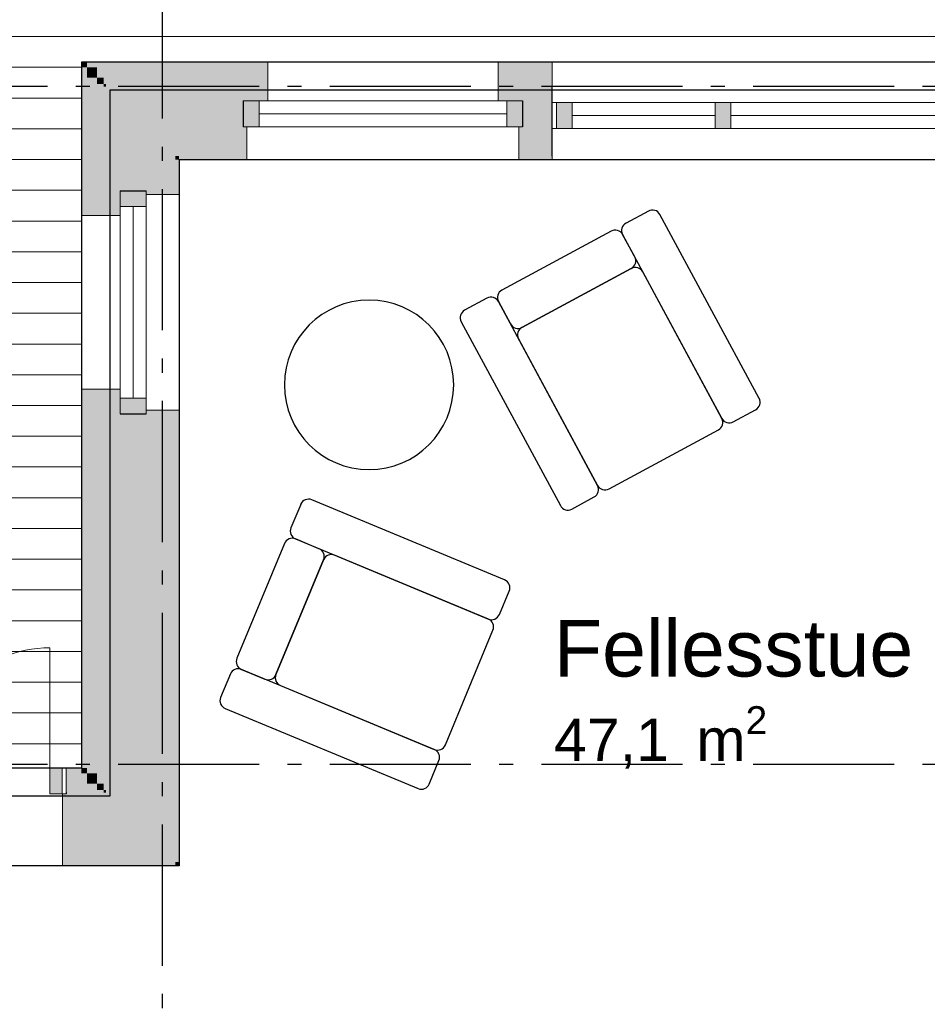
# Model space of a CAD drawing. Header units: millimetres. Extents: x 158466 to 263668, y 129175 to 189280.
# Tile 48 of 55: x 185854 to 189070, y 179943 to 183430. Entities that reach past the tile are written whole.
import ezdxf
from ezdxf.enums import TextEntityAlignment as Align

# ---------------------------------------------------------------- set-up
doc = ezdxf.new("R2010")
doc.units = ezdxf.units.MM
doc.header["$LTSCALE"] = 0.5
doc.header["$MEASUREMENT"] = 0
doc.linetypes.add('Akselinje', pattern=[1500, 1000, -200, 100, -200])
doc.linetypes.add('PLINE', pattern=[0])
for name, color, linetype in [('23-- Yttervegger (Skravur)(Nye konstruksjoner)', 7, 'Continuous'), ('23-- Yttervegger(Nye konstruksjoner)', 7, 'Continuous'), ('244- Vinduer_ dører_ foldevegger(Nye konstruksjoner)', 7, 'Continuous'), ('25-- Dekker(Nye konstruksjoner)', 7, 'Continuous'), ('252- Gulv på grunn_ bunnplate(Nye konstruksjoner)', 7, 'Continuous'), ('68-- Inventar (løst)(Nye konstruksjoner)', 7, 'Continuous'), ('822- Modullinjer(Nye konstruksjoner)', 7, 'Continuous'), ('862- M___BTA(Nye konstruksjoner)', 7, 'Continuous'), ('862- M___BTA(Polylinje)(Nye konstruksjoner)', 7, 'Continuous'), ('862- M___BTA(Tekst)(Nye konstruksjoner)', 7, 'Continuous'), ('862- M___Nettoareal(Nye konstruksjoner)', 7, 'Continuous'), ('862- M___Nettoareal(Polylinje)(Nye konstruksjoner)', 7, 'Continuous'), ('862- M___Nettoareal(Tekst)(Nye konstruksjoner)', 7, 'Continuous')]:
    doc.layers.add(name, color=color, linetype=linetype)
for name, color, linetype, lineweight in [('234- Vinduer_ dører_ porter(Nye konstruksjoner)', 7, 'Continuous', 0), ('235- Utvendig kledning og overflate(Nye konstruksjoner)', 7, 'Continuous', 0), ('236- Innvendig kledning og overflate(Nye konstruksjoner)', 7, 'Continuous', 0), ('255- Gulvoverflate(Nye konstruksjoner)', 7, 'Continuous', 0)]:
    doc.layers.add(name, color=color, linetype=linetype, lineweight=lineweight)
doc.styles.add('GENERATED_STYLE_1', font='arial.ttf')
doc.styles.add('GENERATED_STYLE_3', font='arialbd.ttf')

# ---------------------------------------------------------------- blocks, each defined once
blk = doc.blocks.new('BTA 1. etasje ca.__2_1', base_point=(161043, 155616.6))
at = {"layer": '862- M___BTA(Polylinje)(Nye konstruksjoner)', "linetype": 'PLINE', "flags": 128}
blk.add_lwpolyline([(176252.9, 165107.7), (184002.9, 165107.7), (184002.9, 163179.7), (182672.9, 163179.7), (182672.9, 154987.7), (198644.9, 154987.7), (198644.9, 163179.7), (196044.9, 163179.7), (196044.9, 165549.7), (194744.9, 165549.7), (194744.9, 171289.7), (194444.9, 171289.7), (194444.9, 183279.7), (186072.9, 183279.7), (186072.9, 180779.7), (184444.9, 180779.7), (184444.9, 181079.7), (176252.9, 181079.7)], close=True, dxfattribs=at)
at = {"layer": '862- M___BTA(Tekst)(Nye konstruksjoner)', "style": 'GENERATED_STYLE_1'}
for tag, height, p in [('DUMMY_861', 250, (162326.2, 155970.1)), ('ROOM_NAME', 250, (159759.8, 155913)), ('DUMMY_862', 200, (159759.8, 155577.3))]:
    blk.add_attdef(tag, text='', height=height, dxfattribs=at).set_placement(p, align=Align.TOP_LEFT)
blk = doc.blocks.new('Fellesstue__6_1', base_point=(188372, 181074.3))
at = {"layer": '862- M___Nettoareal(Polylinje)(Nye konstruksjoner)', "linetype": 'PLINE', "flags": 128}
blk.add_lwpolyline([(184348.9, 178318.7), (186418.9, 178318.7), (186418.9, 177368.7), (194098.9, 177368.7), (194098.9, 182933.7), (186418.9, 182933.7), (186418.9, 180433.7), (184348.9, 180433.7)], close=True, dxfattribs=at)
at = {"layer": '862- M___Nettoareal(Tekst)(Nye konstruksjoner)', "insert": (187746.9, 180998.6), "char_height": 150, "attachment_point": 1, "style": 'GENERATED_STYLE_1'}
blk.add_mtext('\\A1;{\\pql;\\pt0,24100;\\fArial|b0|i0|c0|p0;\\W1.000000;47,1\\fArial|b0|i0|c0|p0;\\W1.000000;\\A1{\\H.66x;\\S^  ;}\\fArial|b0|i0|c0|p0;\\W1.000000; m\\fArial|b0|i0|c0|p0;\\W1.000000;\\A1{\\H.66x;\\S2^  ;}}', dxfattribs=at)
at = {"layer": '862- M___Nettoareal(Tekst)(Nye konstruksjoner)', "style": 'GENERATED_STYLE_1'}
for tag, height, p in [('DUMMY_861', 200, (188997, 181349.3)), ('ROOM_NAME', 200, (187746.9, 181303.6)), ('DUMMY_862', 150, (187746.9, 181035.1))]:
    blk.add_attdef(tag, text='', height=height, dxfattribs=at).set_placement(p, align=Align.TOP_LEFT)
blk = doc.blocks.new('Vindu[7]_1')
at = {"layer": '23-- Yttervegger (Skravur)(Nye konstruksjoner)', "linetype": 'Continuous'}
for points in [[(186301.9, 182823.7), (186209.9, 182823.7), (186209.9, 182767.7), (186301.9, 182767.7)], [(186209.9, 182033.7), (186301.9, 182033.7), (186301.9, 182089.7), (186209.9, 182089.7)]]:
    blk.add_hatch(color=256, dxfattribs=at).paths.add_polyline_path(points)
at = {"layer": '234- Vinduer_ dører_ porter(Nye konstruksjoner)', "linetype": 'PLINE'}
for p, q in [((186209.9, 182767.7), (186209.9, 182823.7)), ((186301.9, 182823.7), (186301.9, 182767.7)), ((186418.9, 182810.7), (186418.9, 182046.7)), ((186301.9, 182767.7), (186209.9, 182767.7)), ((186209.9, 182089.7), (186209.9, 182767.7)), ((186255.9, 182767.7), (186255.9, 182089.7)), ((186301.9, 182767.7), (186301.9, 182089.7)), ((186072.9, 182736.7), (186072.9, 182120.7)), ((186209.9, 182033.7), (186209.9, 182089.7)), ((186209.9, 182089.7), (186301.9, 182089.7)), ((186301.9, 182089.7), (186301.9, 182033.7))]:
    blk.add_line(p, q, dxfattribs=at)
at = {"layer": '235- Utvendig kledning og overflate(Nye konstruksjoner)', "linetype": 'PLINE'}
for p, q in [((186072.9, 182823.7), (186072.9, 182736.7)), ((186209.9, 182736.7), (186072.9, 182736.7)), ((186072.9, 182033.7), (186072.9, 182120.7)), ((186209.9, 182120.7), (186072.9, 182120.7))]:
    blk.add_line(p, q, dxfattribs=at)
at = {"layer": '236- Innvendig kledning og overflate(Nye konstruksjoner)', "linetype": 'PLINE'}
for p, q in [((186301.9, 182810.7), (186418.9, 182810.7)), ((186418.9, 182823.7), (186418.9, 182810.7)), ((186301.9, 182046.7), (186418.9, 182046.7)), ((186418.9, 182033.7), (186418.9, 182046.7))]:
    blk.add_line(p, q, dxfattribs=at)
at = {"layer": '244- Vinduer_ dører_ foldevegger(Nye konstruksjoner)', "linetype": 'PLINE'}
for p, q in [((186209.9, 182823.7), (186301.9, 182823.7)), ((186209.9, 182823.7), (186301.9, 182823.7)), ((186209.9, 182033.7), (186301.9, 182033.7)), ((186209.9, 182033.7), (186301.9, 182033.7))]:
    blk.add_line(p, q, dxfattribs=at)
blk = doc.blocks.new('Vindu[19]_1')
at = {"layer": '23-- Yttervegger (Skravur)(Nye konstruksjoner)', "linetype": 'Continuous'}
for points in [[(186645.9, 183142.7), (186645.9, 183050.7), (186701.9, 183050.7), (186701.9, 183142.7)], [(187635.9, 183050.7), (187635.9, 183142.7), (187579.9, 183142.7), (187579.9, 183050.7)]]:
    blk.add_hatch(color=256, dxfattribs=at).paths.add_polyline_path(points)
at = {"layer": '234- Vinduer_ dører_ porter(Nye konstruksjoner)', "linetype": 'PLINE'}
for p, q in [((187548.9, 183279.7), (186732.9, 183279.7)), ((186645.9, 183142.7), (186701.9, 183142.7)), ((186701.9, 183142.7), (186701.9, 183050.7)), ((186701.9, 183142.7), (187579.9, 183142.7)), ((187579.9, 183050.7), (187579.9, 183142.7)), ((187579.9, 183142.7), (187635.9, 183142.7)), ((187579.9, 183096.7), (186701.9, 183096.7)), ((186701.9, 183050.7), (186645.9, 183050.7)), ((187579.9, 183050.7), (186701.9, 183050.7)), ((187635.9, 183050.7), (187579.9, 183050.7)), ((187622.9, 182933.7), (186658.9, 182933.7))]:
    blk.add_line(p, q, dxfattribs=at)
at = {"layer": '235- Utvendig kledning og overflate(Nye konstruksjoner)', "linetype": 'PLINE'}
for p, q in [((186645.9, 183279.7), (186732.9, 183279.7)), ((186732.9, 183142.7), (186732.9, 183279.7)), ((187635.9, 183279.7), (187548.9, 183279.7)), ((187548.9, 183142.7), (187548.9, 183279.7))]:
    blk.add_line(p, q, dxfattribs=at)
at = {"layer": '236- Innvendig kledning og overflate(Nye konstruksjoner)', "linetype": 'PLINE'}
for p, q in [((186658.9, 183050.7), (186658.9, 182933.7)), ((187622.9, 183050.7), (187622.9, 182933.7)), ((186645.9, 182933.7), (186658.9, 182933.7)), ((187635.9, 182933.7), (187622.9, 182933.7))]:
    blk.add_line(p, q, dxfattribs=at)
at = {"layer": '244- Vinduer_ dører_ foldevegger(Nye konstruksjoner)', "linetype": 'PLINE'}
for p, q in [((186645.9, 183142.7), (186645.9, 183050.7)), ((186645.9, 183142.7), (186645.9, 183050.7)), ((187635.9, 183142.7), (187635.9, 183050.7)), ((187635.9, 183142.7), (187635.9, 183050.7))]:
    blk.add_line(p, q, dxfattribs=at)
blk = doc.blocks.new('Vindu med sidefelt[23]_1')
at = {"layer": '23-- Yttervegger (Skravur)(Nye konstruksjoner)', "linetype": 'Continuous'}
for points in [[(187755.9, 183044.7), (187811.9, 183044.7), (187811.9, 183136.7), (187755.9, 183136.7)], [(188345.9, 183136.7), (188317.9, 183136.7), (188317.9, 183044.7), (188345.9, 183044.7)], [(188345.9, 183044.7), (188373.9, 183044.7), (188373.9, 183136.7), (188345.9, 183136.7)], [(189645.9, 183136.7), (189589.9, 183136.7), (189589.9, 183044.7), (189645.9, 183044.7)]]:
    blk.add_hatch(color=256, dxfattribs=at).paths.add_polyline_path(points)
at = {"layer": '234- Vinduer_ dører_ porter(Nye konstruksjoner)', "linetype": 'PLINE'}
for p, q in [((187740.9, 183279.7), (189660.9, 183279.7)), ((187755.9, 183136.7), (187740.9, 183136.7)), ((187811.9, 183136.7), (187755.9, 183136.7)), ((187755.9, 183136.7), (187755.9, 183044.7)), ((187811.9, 183044.7), (187811.9, 183136.7)), ((188317.9, 183136.7), (187811.9, 183136.7)), ((188345.9, 183136.7), (188317.9, 183136.7)), ((188317.9, 183136.7), (188317.9, 183044.7)), ((188373.9, 183136.7), (188345.9, 183136.7)), ((188373.9, 183044.7), (188373.9, 183136.7)), ((189589.9, 183136.7), (188373.9, 183136.7)), ((189645.9, 183136.7), (189589.9, 183136.7)), ((189589.9, 183136.7), (189589.9, 183044.7)), ((189660.9, 183136.7), (189645.9, 183136.7)), ((189645.9, 183136.7), (189645.9, 183044.7)), ((187811.9, 183090.7), (188317.9, 183090.7)), ((188373.9, 183090.7), (189589.9, 183090.7)), ((187740.9, 183044.7), (187755.9, 183044.7)), ((187755.9, 183044.7), (187811.9, 183044.7)), ((187811.9, 183044.7), (188317.9, 183044.7)), ((188317.9, 183044.7), (188345.9, 183044.7)), ((188345.9, 183044.7), (188373.9, 183044.7)), ((188373.9, 183044.7), (189589.9, 183044.7)), ((189589.9, 183044.7), (189645.9, 183044.7)), ((189645.9, 183044.7), (189660.9, 183044.7)), ((187740.9, 182933.7), (189660.9, 182933.7))]:
    blk.add_line(p, q, dxfattribs=at)
at = {"layer": '235- Utvendig kledning og overflate(Nye konstruksjoner)', "linetype": 'PLINE'}
for p, q in [((187740.9, 183260.7), (187740.9, 183279.7)), ((189660.9, 183260.7), (189660.9, 183279.7)), ((187740.9, 183224.7), (187740.9, 183260.7)), ((189660.9, 183224.7), (189660.9, 183260.7)), ((187740.9, 183201.7), (187740.9, 183224.7)), ((187740.9, 183192.7), (187740.9, 183201.7)), ((189660.9, 183201.7), (189660.9, 183224.7)), ((189660.9, 183192.7), (189660.9, 183201.7))]:
    blk.add_line(p, q, dxfattribs=at)
at = {"layer": '236- Innvendig kledning og overflate(Nye konstruksjoner)', "linetype": 'PLINE'}
for p, q in [((187740.9, 182933.7), (187740.9, 182946.7)), ((189660.9, 182933.7), (189660.9, 182946.7))]:
    blk.add_line(p, q, dxfattribs=at)
at = {"layer": '244- Vinduer_ dører_ foldevegger(Nye konstruksjoner)', "linetype": 'PLINE'}
for p, q in [((187740.9, 183136.7), (187740.9, 183192.7)), ((189660.9, 183136.7), (189660.9, 183192.7)), ((187740.9, 183044.7), (187740.9, 183136.7)), ((187740.9, 183044.7), (187740.9, 183136.7)), ((189660.9, 183044.7), (189660.9, 183136.7)), ((189660.9, 183044.7), (189660.9, 183136.7)), ((187740.9, 182994.7), (187740.9, 183044.7)), ((189660.9, 182994.7), (189660.9, 183044.7)), ((187740.9, 182946.7), (187740.9, 182994.7)), ((189660.9, 182946.7), (189660.9, 182994.7))]:
    blk.add_line(p, q, dxfattribs=at)
blk = doc.blocks.new('Dør tofløyet[38]_1')
at = {"layer": '23-- Yttervegger (Skravur)(Nye konstruksjoner)', "linetype": 'Continuous'}
for points in [[(184513.9, 180779.7), (184513.9, 180687.7), (184556.9, 180687.7), (184556.9, 180779.7)], [(186003.9, 180687.7), (186003.9, 180779.7), (185960.9, 180779.7), (185960.9, 180687.7)]]:
    blk.add_hatch(color=256, dxfattribs=at).paths.add_polyline_path(points)
at = {"layer": '234- Vinduer_ dører_ porter(Nye konstruksjoner)', "linetype": 'PLINE'}
for p, q in [((184556.9, 180779.7), (184556.9, 181757.7)), ((185960.9, 180779.7), (185960.9, 181205.7)), ((184513.9, 180779.7), (184498.9, 180779.7)), ((184498.9, 180779.7), (184498.9, 180687.7)), ((184513.9, 180779.7), (184556.9, 180779.7)), ((184513.9, 180687.7), (184513.9, 180779.7)), ((184556.9, 180779.7), (184556.9, 180687.7)), ((185960.9, 180687.7), (185960.9, 180779.7)), ((185960.9, 180779.7), (186003.9, 180779.7)), ((186003.9, 180779.7), (186018.9, 180779.7)), ((186003.9, 180779.7), (186003.9, 180687.7)), ((186018.9, 180779.7), (186018.9, 180687.7)), ((184513.9, 180687.7), (184498.9, 180687.7)), ((184556.9, 180687.7), (184513.9, 180687.7)), ((186003.9, 180687.7), (185960.9, 180687.7)), ((186003.9, 180687.7), (186018.9, 180687.7))]:
    blk.add_line(p, q, dxfattribs=at)
for centre, radius, start, end in [((184556.9, 180779.7), 978, 0, 90), ((185960.9, 180779.7), 426, 90, 180)]:
    blk.add_arc(centre, radius, start, end, dxfattribs=at)
at = {"layer": '235- Utvendig kledning og overflate(Nye konstruksjoner)', "linetype": 'PLINE'}
for p, q in [((184498.9, 180779.7), (184498.9, 180760.7)), ((184498.9, 180779.7), (184498.9, 180760.7)), ((184498.9, 180760.7), (184498.9, 180724.7)), ((184498.9, 180760.7), (184498.9, 180724.7)), ((186018.9, 180779.7), (186018.9, 180760.7)), ((186018.9, 180779.7), (186018.9, 180760.7)), ((186018.9, 180760.7), (186018.9, 180724.7)), ((186018.9, 180760.7), (186018.9, 180724.7)), ((184498.9, 180724.7), (184498.9, 180701.7)), ((184498.9, 180724.7), (184498.9, 180701.7)), ((186018.9, 180724.7), (186018.9, 180701.7)), ((186018.9, 180724.7), (186018.9, 180701.7)), ((184498.9, 180701.7), (184498.9, 180692.7)), ((184498.9, 180701.7), (184498.9, 180692.7)), ((186018.9, 180701.7), (186018.9, 180692.7)), ((186018.9, 180701.7), (186018.9, 180692.7))]:
    blk.add_line(p, q, dxfattribs=at)
at = {"layer": '236- Innvendig kledning og overflate(Nye konstruksjoner)', "linetype": 'PLINE'}
for p, q in [((184511.9, 180687.7), (184511.9, 180433.7)), ((186005.9, 180687.7), (186005.9, 180433.7)), ((184498.9, 180433.7), (184511.9, 180433.7)), ((186018.9, 180433.7), (186005.9, 180433.7))]:
    blk.add_line(p, q, dxfattribs=at)
at = {"layer": '244- Vinduer_ dører_ foldevegger(Nye konstruksjoner)', "linetype": 'PLINE'}
for p, q in [((184498.9, 180692.7), (184498.9, 180687.7)), ((184498.9, 180692.7), (184498.9, 180687.7)), ((186018.9, 180692.7), (186018.9, 180687.7)), ((186018.9, 180692.7), (186018.9, 180687.7))]:
    blk.add_line(p, q, dxfattribs=at)
blk = doc.blocks.new('Bord rundt 01[84]_1', base_point=(187091.8, 182136.4))
at = {"layer": '68-- Inventar (løst)(Nye konstruksjoner)', "linetype": 'PLINE', "flags": 128}
blk.add_lwpolyline([(186791.8, 182136.4, 1), (187391.8, 182136.4, 1)], format="xyb", close=True, dxfattribs=at)
blk = doc.blocks.new('Sofastol 01[98]_1', base_point=(186554.4, 181002))
at = {"layer": '68-- Inventar (løst)(Nye konstruksjoner)', "linetype": 'PLINE'}
for p, q in [((187572.2, 181445.7), (186888.7, 181729.4)), ((186849.5, 181713.2), (186815, 181630)), ((186914.3, 181556.3), (186831.2, 181590.8)), ((186831.2, 181590.8), (187514.7, 181307.2)), ((186792, 181574.6), (186623.4, 181168.2)), ((187514.7, 181307.2), (186969.8, 181533.3)), ((187514.7, 181307.2), (186969.8, 181533.3)), ((186930.6, 181517.1), (186761.9, 181110.7)), ((186930.6, 181517.1), (186761.9, 181110.7)), ((186761.9, 181110.7), (186930.6, 181517.1)), ((187553.9, 181323.4), (187588.4, 181406.5)), ((187362.3, 180861.6), (187530.9, 181268)), ((187362.3, 180861.6), (187530.9, 181268)), ((186600.4, 181112.8), (186565.9, 181029.7)), ((186639.6, 181129), (186722.7, 181094.5)), ((187323, 180845.4), (186639.6, 181129)), ((186778.1, 181071.5), (187323, 180845.4)), ((186778.1, 181071.5), (187323, 180845.4)), ((186582.1, 180990.5), (187265.6, 180706.8)), ((187304.8, 180723), (187339.3, 180806.2))]:
    blk.add_line(p, q, dxfattribs=at)
for centre, start, end in [((186877.2, 181701.7), 67.4611, 157.4611), ((186842.7, 181618.5), 157.4611, 247.4611), ((186819.7, 181563.1), 67.4611, 157.4611), ((186902.9, 181528.6), 337.4611, 67.4611), ((186958.3, 181505.6), 67.4611, 157.4611), ((186958.3, 181505.6), 67.4611, 157.4611), ((187560.7, 181418), 337.4611, 67.4611), ((187526.2, 181334.9), 247.4611, 337.4611), ((187503.2, 181279.5), 337.4611, 67.4611), ((187503.2, 181279.5), 337.4611, 67.4611), ((186651.1, 181156.7), 157.4611, 247.4611), ((186628.1, 181101.3), 67.4611, 157.4611), ((186734.2, 181122.2), 247.4611, 337.4611), ((186789.6, 181099.2), 157.4611, 247.4611), ((186789.6, 181099.2), 157.4611, 247.4611), ((186593.6, 181018.2), 157.4611, 247.4611), ((187334.5, 180873.1), 247.4611, 337.4611), ((187334.5, 180873.1), 247.4611, 337.4611), ((187311.5, 180817.7), 337.4611, 67.4611), ((187277.1, 180734.5), 247.4611, 337.4611)]:
    blk.add_arc(centre, 30, start, end, dxfattribs=at)
blk = doc.blocks.new('Sofastol 01[99]_1', base_point=(187404, 182386.6))
at = {"layer": '68-- Inventar (løst)(Nye konstruksjoner)', "linetype": 'PLINE'}
for p, q in [((188081.7, 182752.2), (188002.5, 182709.5)), ((188473.7, 182088.8), (188122.4, 182740.1)), ((187949.7, 182681), (187562.5, 182472.1)), ((188033.1, 182589.6), (187990.3, 182668.8)), ((187990.3, 182668.8), (188341.7, 182017.6)), ((188020.9, 182549), (187633.7, 182340.1)), ((188020.9, 182549), (187633.7, 182340.1)), ((187633.7, 182340.1), (188020.9, 182549)), ((188341.7, 182017.6), (188061.6, 182536.8)), ((188341.7, 182017.6), (188061.6, 182536.8)), ((187509.6, 182443.6), (187430.4, 182400.9)), ((187550.3, 182431.4), (187593, 182352.2)), ((187901.6, 181780.2), (187550.3, 182431.4)), ((187418.3, 182360.2), (187769.6, 181709)), ((187621.5, 182299.4), (187901.6, 181780.2)), ((187621.5, 182299.4), (187901.6, 181780.2)), ((188382.3, 182005.4), (188461.6, 182048.1)), ((187942.3, 181768), (188329.5, 181976.9)), ((187942.3, 181768), (188329.5, 181976.9)), ((187810.3, 181696.8), (187889.5, 181739.5))]:
    blk.add_line(p, q, dxfattribs=at)
for centre, start, end in [((188096, 182725.8), 28.3466, 118.3466), ((188016.7, 182683.1), 118.3466, 208.3466), ((187963.9, 182654.6), 28.3466, 118.3466), ((188006.7, 182575.4), 298.3466, 28.3466), ((188035.2, 182522.6), 28.3466, 118.3466), ((188035.2, 182522.6), 28.3466, 118.3466), ((187576.7, 182445.7), 118.3466, 208.3466), ((187523.9, 182417.2), 28.3466, 118.3466), ((187444.7, 182374.5), 118.3466, 208.3466), ((187619.4, 182366.5), 208.3466, 298.3466), ((187647.9, 182313.7), 118.3466, 208.3466), ((187647.9, 182313.7), 118.3466, 208.3466), ((188447.3, 182074.6), 298.3466, 28.3466), ((188315.3, 182003.3), 298.3466, 28.3466), ((188315.3, 182003.3), 298.3466, 28.3466), ((188368.1, 182031.8), 208.3466, 298.3466), ((187875.2, 181765.9), 298.3466, 28.3466), ((187928.1, 181794.4), 208.3466, 298.3466), ((187928.1, 181794.4), 208.3466, 298.3466), ((187796, 181723.2), 208.3466, 298.3466)]:
    blk.add_arc(centre, 30, start, end, dxfattribs=at)
blk = doc.blocks.new('Standard grid marker[260]_1', base_point=(171752.9, 180793.7))
at = {"layer": '822- Modullinjer(Nye konstruksjoner)', "linetype": 'Akselinje'}
blk.add_line((171952.9, 180793.7), (202944.9, 180793.7), dxfattribs=at)
at = {"layer": '822- Modullinjer(Nye konstruksjoner)', "style": 'GENERATED_STYLE_3'}
for tag, p in [('AC_MarkerText_1_0', (171252.9, 180968.7)), ('AC_MarkerText_1_1', (203644.9, 180968.7))]:
    blk.add_attdef(tag, text='', height=350, dxfattribs=at).set_placement(p, align=Align.TOP_CENTER)
blk = doc.blocks.new('Standard grid marker[262]_1', base_point=(186358.9, 188279.7))
at = {"layer": '822- Modullinjer(Nye konstruksjoner)', "linetype": 'Akselinje'}
blk.add_line((186358.9, 188079.7), (186358.9, 150687.7), dxfattribs=at)
at = {"layer": '822- Modullinjer(Nye konstruksjoner)', "style": 'GENERATED_STYLE_3'}
for tag, p in [('AC_MarkerText_1_0', (186358.9, 188954.7)), ('AC_MarkerText_1_1', (186358.9, 150162.7))]:
    blk.add_attdef(tag, text='', height=350, rotation=360, dxfattribs=at).set_placement(p, align=Align.TOP_CENTER)
blk = doc.blocks.new('Standard grid marker[275]_1', base_point=(171752.9, 183193.7))
at = {"layer": '822- Modullinjer(Nye konstruksjoner)', "linetype": 'Akselinje'}
blk.add_line((171952.9, 183193.7), (202944.9, 183193.7), dxfattribs=at)
at = {"layer": '822- Modullinjer(Nye konstruksjoner)', "style": 'GENERATED_STYLE_3'}
for tag, p in [('AC_MarkerText_1_0', (171252.9, 183368.7)), ('AC_MarkerText_1_1', (203644.9, 183368.7))]:
    blk.add_attdef(tag, text='', height=350, dxfattribs=at).set_placement(p, align=Align.TOP_CENTER)

msp = doc.modelspace()

# ---------------------------------------------------------------- hatches: boundary and pattern name
at = {"layer": '23-- Yttervegger (Skravur)(Nye konstruksjoner)', "linetype": 'Continuous'}
for points in [[(186091.9, 183279.7), (186072.9, 183279.7), (186091.9, 183260.7)], [(186091.9, 183260.7), (186072.9, 183279.7), (186072.9, 183260.7)], [(186091.9, 183260.7), (186645.9, 183260.7), (186645.9, 183279.7), (186091.9, 183279.7)], [(186645.9, 183279.7), (186645.9, 183260.7), (186713.9, 183260.7), (186713.9, 183142.7), (186732.9, 183142.7), (186732.9, 183279.7)], [(187548.9, 183279.7), (187548.9, 183142.7), (187567.9, 183142.7), (187567.9, 183260.7), (187635.9, 183260.7), (187635.9, 183279.7)], [(187635.9, 183260.7), (187740.9, 183260.7), (187740.9, 183279.7), (187635.9, 183279.7)], [(186091.9, 183260.7), (186072.9, 183260.7), (186072.9, 182823.7), (186091.9, 182823.7)], [(186127.9, 183260.7), (186091.9, 183260.7), (186127.9, 183224.7)], [(186127.9, 183224.7), (186091.9, 183260.7), (186091.9, 183224.7)], [(186645.9, 183260.7), (186127.9, 183260.7), (186127.9, 183224.7), (186645.9, 183224.7)], [(186645.9, 183260.7), (186645.9, 183224.7), (186677.9, 183224.7), (186677.9, 183142.7), (186713.9, 183142.7), (186713.9, 183260.7)], [(187567.9, 183260.7), (187567.9, 183142.7), (187603.9, 183142.7), (187603.9, 183224.7), (187635.9, 183224.7), (187635.9, 183260.7)], [(187635.9, 183260.7), (187635.9, 183224.7), (187740.9, 183224.7), (187740.9, 183260.7)], [(186091.9, 182823.7), (186127.9, 182823.7), (186127.9, 183224.7), (186091.9, 183224.7)], [(186150.9, 183224.7), (186127.9, 183224.7), (186150.9, 183201.7)], [(186150.9, 183201.7), (186127.9, 183224.7), (186127.9, 183201.7)], [(186127.9, 183201.7), (186127.9, 182823.7), (186150.9, 182823.7), (186150.9, 183201.7)], [(186645.9, 183224.7), (186150.9, 183224.7), (186150.9, 183201.7), (186645.9, 183201.7)], [(186159.9, 183201.7), (186150.9, 183201.7), (186159.9, 183192.7)], [(186159.9, 183192.7), (186150.9, 183201.7), (186150.9, 183192.7)], [(186645.9, 183201.7), (186159.9, 183201.7), (186159.9, 183192.7), (186645.9, 183192.7)], [(186645.9, 183224.7), (186645.9, 183201.7), (186654.9, 183201.7), (186654.9, 183142.7), (186677.9, 183142.7), (186677.9, 183224.7)], [(186645.9, 183201.7), (186645.9, 183192.7), (186645.9, 183142.7), (186654.9, 183142.7), (186654.9, 183201.7)], [(187603.9, 183224.7), (187603.9, 183142.7), (187626.9, 183142.7), (187626.9, 183201.7), (187635.9, 183201.7), (187635.9, 183224.7)], [(187626.9, 183201.7), (187626.9, 183142.7), (187635.9, 183142.7), (187635.9, 183192.7), (187635.9, 183201.7)], [(187635.9, 183224.7), (187635.9, 183201.7), (187740.9, 183201.7), (187740.9, 183224.7)], [(187635.9, 183201.7), (187635.9, 183192.7), (187740.9, 183192.7), (187740.9, 183201.7)], [(186150.9, 183192.7), (186150.9, 182823.7), (186159.9, 182823.7), (186159.9, 183192.7)], [(186357.9, 183192.7), (186159.9, 183192.7), (186357.9, 182994.7)], [(186357.9, 182994.7), (186159.9, 183192.7), (186159.9, 182994.7)], [(186357.9, 182994.7), (186645.9, 182994.7), (186645.9, 183050.7), (186645.9, 183142.7), (186645.9, 183192.7), (186357.9, 183192.7)], [(187635.9, 183050.7), (187635.9, 182994.7), (187740.9, 182994.7), (187740.9, 183192.7), (187635.9, 183192.7), (187635.9, 183142.7)], [(186658.9, 182933.7), (186658.9, 183050.7), (186645.9, 183050.7), (186645.9, 182946.7), (186645.9, 182933.7)], [(187635.9, 182933.7), (187635.9, 182946.7), (187635.9, 183050.7), (187622.9, 183050.7), (187622.9, 182933.7)], [(186159.9, 182823.7), (186209.9, 182823.7), (186301.9, 182823.7), (186357.9, 182823.7), (186357.9, 182994.7), (186159.9, 182994.7)], [(186405.9, 182994.7), (186357.9, 182994.7), (186405.9, 182946.7)], [(186405.9, 182946.7), (186357.9, 182994.7), (186357.9, 182946.7)], [(186405.9, 182994.7), (186405.9, 182946.7), (186645.9, 182946.7), (186645.9, 182994.7)], [(187635.9, 182946.7), (187740.9, 182946.7), (187740.9, 182994.7), (187635.9, 182994.7)], [(186357.9, 182823.7), (186405.9, 182823.7), (186405.9, 182946.7), (186357.9, 182946.7)], [(186418.9, 182946.7), (186405.9, 182946.7), (186418.9, 182933.7)], [(186418.9, 182933.7), (186405.9, 182946.7), (186405.9, 182933.7)], [(186405.9, 182823.7), (186418.9, 182823.7), (186418.9, 182933.7), (186405.9, 182933.7)], [(186418.9, 182946.7), (186418.9, 182933.7), (186645.9, 182933.7), (186645.9, 182946.7)], [(187740.9, 182946.7), (187635.9, 182946.7), (187635.9, 182933.7), (187740.9, 182933.7)], [(186072.9, 182736.7), (186209.9, 182736.7), (186209.9, 182755.7), (186091.9, 182755.7), (186091.9, 182823.7), (186072.9, 182823.7)], [(186091.9, 182755.7), (186209.9, 182755.7), (186209.9, 182791.7), (186127.9, 182791.7), (186127.9, 182823.7), (186091.9, 182823.7)], [(186127.9, 182791.7), (186209.9, 182791.7), (186209.9, 182814.7), (186150.9, 182814.7), (186150.9, 182823.7), (186127.9, 182823.7)], [(186150.9, 182814.7), (186209.9, 182814.7), (186209.9, 182823.7), (186159.9, 182823.7), (186150.9, 182823.7)], [(186418.9, 182823.7), (186405.9, 182823.7), (186301.9, 182823.7), (186301.9, 182810.7), (186418.9, 182810.7)], [(186072.9, 182033.7), (186091.9, 182033.7), (186091.9, 182101.7), (186209.9, 182101.7), (186209.9, 182120.7), (186072.9, 182120.7)], [(186091.9, 182033.7), (186127.9, 182033.7), (186127.9, 182065.7), (186209.9, 182065.7), (186209.9, 182101.7), (186091.9, 182101.7)], [(186127.9, 182033.7), (186150.9, 182033.7), (186150.9, 182042.7), (186209.9, 182042.7), (186209.9, 182065.7), (186127.9, 182065.7)], [(186150.9, 182033.7), (186159.9, 182033.7), (186209.9, 182033.7), (186209.9, 182042.7), (186150.9, 182042.7)], [(186418.9, 182046.7), (186301.9, 182046.7), (186301.9, 182033.7), (186405.9, 182033.7), (186418.9, 182033.7)], [(186072.9, 180779.7), (186091.9, 180779.7), (186091.9, 182033.7), (186072.9, 182033.7)], [(186127.9, 182033.7), (186091.9, 182033.7), (186091.9, 180760.7), (186127.9, 180760.7)], [(186127.9, 180724.7), (186150.9, 180724.7), (186150.9, 182033.7), (186127.9, 182033.7)], [(186150.9, 180701.7), (186159.9, 180701.7), (186159.9, 182033.7), (186150.9, 182033.7)], [(186209.9, 182033.7), (186159.9, 182033.7), (186159.9, 180692.7), (186357.9, 180692.7), (186357.9, 182033.7), (186301.9, 182033.7)], [(186357.9, 180494.7), (186405.9, 180494.7), (186405.9, 182033.7), (186357.9, 182033.7)], [(186418.9, 182033.7), (186405.9, 182033.7), (186405.9, 180446.7), (186418.9, 180446.7)], [(186018.9, 180760.7), (186072.9, 180760.7), (186072.9, 180779.7), (186018.9, 180779.7)], [(186091.9, 180760.7), (186018.9, 180760.7), (186018.9, 180724.7), (186091.9, 180724.7)], [(186072.9, 180779.7), (186072.9, 180760.7), (186091.9, 180760.7)], [(186091.9, 180779.7), (186072.9, 180779.7), (186091.9, 180760.7)], [(186091.9, 180760.7), (186091.9, 180724.7), (186127.9, 180724.7)], [(186127.9, 180760.7), (186091.9, 180760.7), (186127.9, 180724.7)], [(186127.9, 180724.7), (186018.9, 180724.7), (186018.9, 180701.7), (186127.9, 180701.7)], [(186127.9, 180724.7), (186127.9, 180701.7), (186150.9, 180701.7)], [(186150.9, 180724.7), (186127.9, 180724.7), (186150.9, 180701.7)], [(186018.9, 180433.7), (186018.9, 180446.7), (186018.9, 180687.7), (186005.9, 180687.7), (186005.9, 180433.7)], [(186150.9, 180701.7), (186018.9, 180701.7), (186018.9, 180692.7), (186150.9, 180692.7)], [(186018.9, 180692.7), (186018.9, 180687.7), (186018.9, 180494.7), (186159.9, 180494.7), (186159.9, 180692.7)], [(186150.9, 180701.7), (186150.9, 180692.7), (186159.9, 180692.7)], [(186159.9, 180701.7), (186150.9, 180701.7), (186159.9, 180692.7)], [(186159.9, 180692.7), (186159.9, 180494.7), (186357.9, 180494.7)], [(186357.9, 180692.7), (186159.9, 180692.7), (186357.9, 180494.7)], [(186018.9, 180494.7), (186018.9, 180446.7), (186357.9, 180446.7), (186357.9, 180494.7)], [(186357.9, 180494.7), (186357.9, 180446.7), (186405.9, 180446.7)], [(186405.9, 180494.7), (186357.9, 180494.7), (186405.9, 180446.7)], [(186018.9, 180433.7), (186405.9, 180433.7), (186405.9, 180446.7), (186018.9, 180446.7)], [(186405.9, 180446.7), (186405.9, 180433.7), (186418.9, 180433.7)], [(186418.9, 180446.7), (186405.9, 180446.7), (186418.9, 180433.7)]]:
    msp.add_hatch(color=256, dxfattribs=at).paths.add_polyline_path(points)
at = {"layer": '255- Gulvoverflate(Nye konstruksjoner)', "linetype": 'Continuous'}
h = msp.add_hatch(dxfattribs=at)
h.set_pattern_fill('LINJER_120_MM_0001', color=256, style=0, pattern_type=2)
h.set_pattern_definition([(4e-10, (187728.6, 183369.96), (-6e-10, 108.8819), [])])
h.paths.add_polyline_path([(184327.6, 185779.6), (184341.6, 180779.6), (186072.8, 180780), (186073.2, 183279.7), (194444.9, 183279.7), (194444.9, 181587.7), (195744.9, 181587.7), (195744.9, 187117.7), (192311.2, 187117.7)])

# ---------------------------------------------------------------- linework, layer by layer
at = {"layer": '23-- Yttervegger(Nye konstruksjoner)', "linetype": 'PLINE'}
for p, q in [((187740.9, 183136.7), (187740.9, 183192.7)), ((186645.9, 183142.7), (186645.9, 183050.7)), ((187635.9, 183142.7), (187635.9, 183050.7)), ((187740.9, 183044.7), (187740.9, 183136.7)), ((187740.9, 182994.7), (187740.9, 183044.7)), ((187740.9, 182946.7), (187740.9, 182994.7)), ((186209.9, 182823.7), (186301.9, 182823.7)), ((186209.9, 182033.7), (186301.9, 182033.7)), ((186018.9, 180692.7), (186018.9, 180687.7))]:
    msp.add_line(p, q, dxfattribs=at)
at = {"layer": '235- Utvendig kledning og overflate(Nye konstruksjoner)', "linetype": 'PLINE'}
for p, q in [((186645.9, 183279.7), (186732.9, 183279.7)), ((186732.9, 183142.7), (186732.9, 183279.7)), ((187548.9, 183142.7), (187548.9, 183279.7)), ((187635.9, 183279.7), (187548.9, 183279.7)), ((187740.9, 183260.7), (187740.9, 183279.7)), ((187740.9, 183224.7), (187740.9, 183260.7)), ((187740.9, 183201.7), (187740.9, 183224.7)), ((187740.9, 183192.7), (187740.9, 183201.7)), ((186072.9, 182823.7), (186072.9, 182736.7)), ((186209.9, 182736.7), (186072.9, 182736.7)), ((186209.9, 182120.7), (186072.9, 182120.7)), ((186072.9, 182033.7), (186072.9, 182120.7)), ((186018.9, 180779.7), (186018.9, 180760.7)), ((186018.9, 180760.7), (186018.9, 180724.7)), ((186018.9, 180724.7), (186018.9, 180701.7)), ((186018.9, 180701.7), (186018.9, 180692.7))]:
    msp.add_line(p, q, dxfattribs=at)
at = {"layer": '235- Utvendig kledning og overflate(Nye konstruksjoner)', "linetype": 'PLINE', "flags": 128}
for points in [[(186072.9, 183279.7), (186091.9, 183279.7)], [(186072.9, 183279.7), (186072.9, 182823.7)], [(186645.9, 183279.7), (186091.9, 183279.7)], [(187740.9, 183279.7), (187635.9, 183279.7)], [(186072.9, 182033.7), (186072.9, 180779.7)], [(186072.9, 180779.7), (186018.9, 180779.7)]]:
    msp.add_lwpolyline(points, dxfattribs=at)
at = {"layer": '236- Innvendig kledning og overflate(Nye konstruksjoner)', "linetype": 'PLINE'}
for p, q in [((186658.9, 183050.7), (186658.9, 182933.7)), ((187622.9, 183050.7), (187622.9, 182933.7)), ((186645.9, 182933.7), (186658.9, 182933.7)), ((187635.9, 182933.7), (187622.9, 182933.7)), ((187740.9, 182933.7), (187740.9, 182946.7)), ((186301.9, 182810.7), (186418.9, 182810.7)), ((186418.9, 182823.7), (186418.9, 182810.7)), ((186301.9, 182046.7), (186418.9, 182046.7)), ((186418.9, 182033.7), (186418.9, 182046.7)), ((186005.9, 180687.7), (186005.9, 180433.7)), ((186018.9, 180433.7), (186005.9, 180433.7))]:
    msp.add_line(p, q, dxfattribs=at)
at = {"layer": '236- Innvendig kledning og overflate(Nye konstruksjoner)', "linetype": 'PLINE', "flags": 128}
for points in [[(186418.9, 182823.7), (186418.9, 182933.7)], [(186418.9, 182933.7), (186645.9, 182933.7)], [(187635.9, 182933.7), (187740.9, 182933.7)], [(186418.9, 180433.7), (186418.9, 182033.7)], [(186018.9, 180433.7), (186405.9, 180433.7)], [(186418.9, 180433.7), (186405.9, 180433.7)]]:
    msp.add_lwpolyline(points, dxfattribs=at)
at = {"layer": '25-- Dekker(Nye konstruksjoner)', "linetype": 'PLINE', "flags": 128}
msp.add_lwpolyline([(184327.6, 185779.6), (192311.2, 187117.7), (195744.9, 187117.7), (195744.9, 181587.7), (194444.9, 181587.7), (194444.9, 183279.7), (186073.2, 183279.7), (186072.8, 180780), (184341.6, 180779.6)], close=True, dxfattribs=at)
at = {"layer": '252- Gulv på grunn_ bunnplate(Nye konstruksjoner)', "linetype": 'PLINE', "flags": 128}
msp.add_lwpolyline([(194786.9, 171264.7), (194344.9, 171264.7), (194344.9, 183179.7), (186172.9, 183179.7), (186172.9, 180679.7), (184344.9, 180679.7), (184344.9, 180979.7), (176352.9, 180979.7), (176352.9, 165207.7), (184102.9, 165207.7), (184102.9, 163079.7), (182772.9, 163079.7), (182772.9, 155087.7), (198544.9, 155087.7), (198544.9, 163079.7), (195944.9, 163079.7), (195944.9, 165449.7), (194786.9, 165449.7)], close=True, dxfattribs=at)
msp.add_lwpolyline([(194786.9, 171264.7), (194344.9, 171264.7), (194344.9, 183179.7), (186172.9, 183179.7), (186172.9, 180679.7), (184344.9, 180679.7), (184344.9, 180979.7), (176352.9, 180979.7), (176352.9, 165207.7), (184102.9, 165207.7), (184102.9, 163079.7), (182772.9, 163079.7), (182772.9, 155087.7), (198544.9, 155087.7), (198544.9, 163079.7), (195944.9, 163079.7), (195944.9, 165449.7), (194786.9, 165449.7)], close=True, dxfattribs=at)

# ---------------------------------------------------------------- block references
at = {"layer": '244- Vinduer_ dører_ foldevegger(Nye konstruksjoner)', "linetype": 'PLINE'}
for name in ['Vindu[19]_1', 'Vindu med sidefelt[23]_1', 'Vindu[7]_1', 'Dør tofløyet[38]_1']:
    msp.add_blockref(name, (0, 0), dxfattribs=at)
at = {"layer": '68-- Inventar (løst)(Nye konstruksjoner)', "linetype": 'PLINE'}
for name, p in [('Sofastol 01[99]_1', (187404, 182386.6)), ('Bord rundt 01[84]_1', (187091.8, 182136.4)), ('Sofastol 01[98]_1', (186554.4, 181002))]:
    msp.add_blockref(name, p, dxfattribs=at)
at = {"layer": '822- Modullinjer(Nye konstruksjoner)', "linetype": 'PLINE'}
for name, p in [('Standard grid marker[262]_1', (186358.9, 188279.7)), ('Standard grid marker[275]_1', (171752.9, 183193.7)), ('Standard grid marker[260]_1', (171752.9, 180793.7))]:
    msp.add_blockref(name, p, dxfattribs=at)
at = {"layer": '862- M___BTA(Nye konstruksjoner)', "linetype": 'Continuous'}
msp.add_blockref('BTA 1. etasje ca.__2_1', (161043, 155616.6), dxfattribs=at)
at = {"layer": '862- M___Nettoareal(Nye konstruksjoner)', "linetype": 'Continuous'}
ref = msp.add_blockref('Fellesstue__6_1', (188372, 181074.3), dxfattribs=at)
ref.add_attrib('ROOM_NAME', 'Fellesstue', dxfattribs={"layer": '862- M___Nettoareal(Tekst)(Nye konstruksjoner)', "color": 7, "height": 200, "style": 'GENERATED_STYLE_1'}).set_placement((187746.9, 181303.6), align=Align.TOP_LEFT)

doc.saveas('drawing.dxf')
